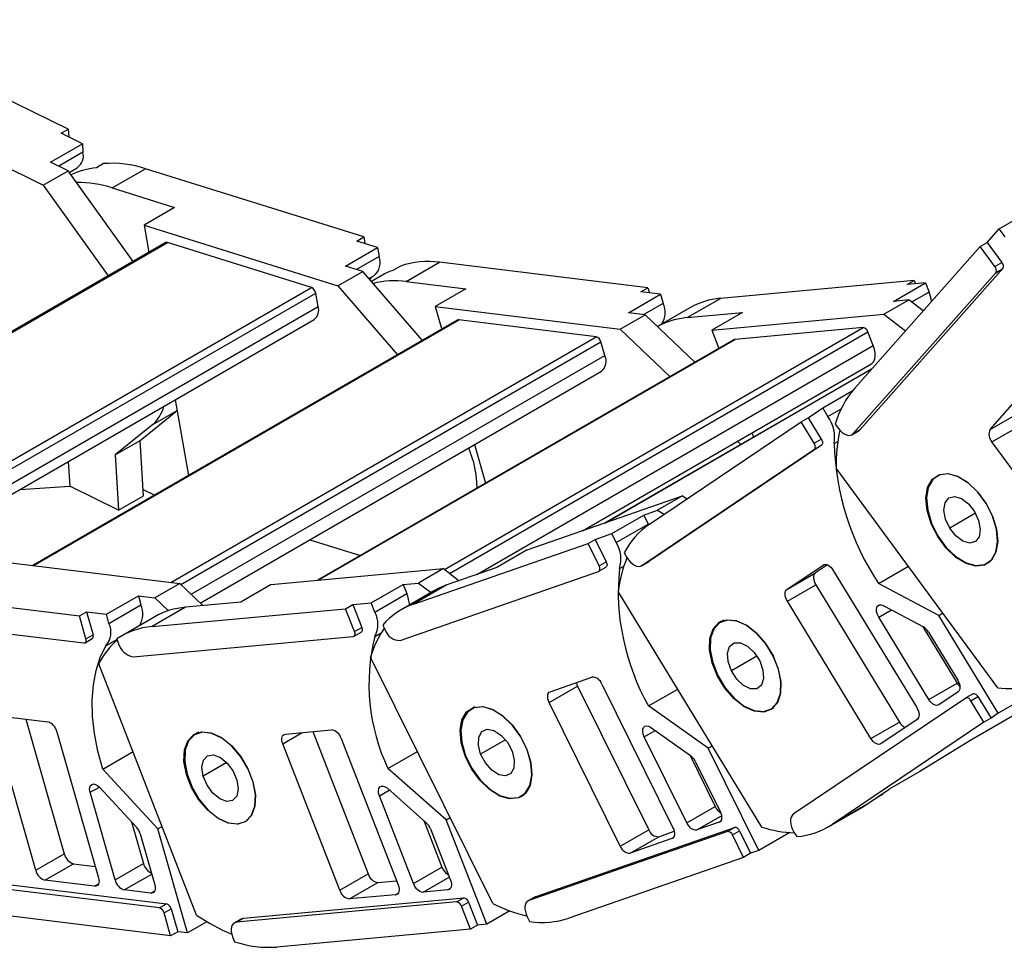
# Model space of a CAD drawing. Header units: millimetres. Extents: x 0 to 1816, y 0 to 1403.
# Tile 9 of 14: x 1495 to 1593, y 735 to 827. Entities that reach past the tile are written whole.
import ezdxf

# ---------------------------------------------------------------- set-up
doc = ezdxf.new("R2010")
doc.units = ezdxf.units.MM
doc.header["$LTSCALE"] = 6.5

msp = doc.modelspace()

# ---------------------------------------------------------------- linework, layer by layer
for p, q in [((1499.721, 816.429), (1477.51, 827.323)), ((1477.492, 820.536), (1497.235, 810.853)), ((1499.014, 816.021), (1499.721, 816.429)), ((1499.721, 816.429), (1499.77, 815.65)), ((1501.129, 814.983), (1499.014, 816.021)), ((1497.947, 813.146), (1501.129, 814.983)), ((1501.129, 814.983), (1501.182, 814.138)), ((1501.182, 814.138), (1498.767, 812.744)), ((1497.235, 810.853), (1499.71, 812.282)), ((1499.71, 812.282), (1497.947, 813.146)), ((1506.172, 803.268), (1499.71, 812.282)), ((1499.816, 812.134), (1500.615, 812.594)), ((1503.229, 812.997), (1502.522, 812.589)), ((1504.096, 810.578), (1507.419, 812.497)), ((1529.131, 805.705), (1507.419, 812.497)), ((1497.235, 810.853), (1503.697, 801.839)), ((1504.096, 810.578), (1510.299, 808.638)), ((1510.299, 808.638), (1507.258, 806.883)), ((1592.364, 806.508), (1594.081, 807.499)), ((1507.258, 806.883), (1507.741, 804.173)), ((1507.258, 806.883), (1526.558, 800.845)), ((1591.175, 805.166), (1592.364, 806.508)), ((1592.949, 805.712), (1592.364, 806.508)), ((1528.424, 805.297), (1529.131, 805.705)), ((1529.131, 805.705), (1529.249, 805.039)), ((1509.414, 805.139), (1466.774, 780.524)), ((1466.873, 780.493), (1509.585, 805.15)), ((1523.921, 800.665), (1509.585, 805.15)), ((1527.309, 802.813), (1530.491, 804.65)), ((1530.491, 804.65), (1528.424, 805.297)), ((1530.491, 804.65), (1530.649, 803.763)), ((1577.98, 790.668), (1590.467, 804.758)), ((1590.467, 804.758), (1591.175, 805.166)), ((1591.931, 802.768), (1590.467, 804.758)), ((1591.175, 805.166), (1592.638, 803.176)), ((1530.649, 803.763), (1528.408, 802.469)), ((1529.033, 802.274), (1527.309, 802.813)), ((1532.782, 802.813), (1532.075, 802.405)), ((1533.353, 801.266), (1536.676, 803.185)), ((1557.4, 800.648), (1536.676, 803.185)), ((1592.733, 802.555), (1578.541, 786.542)), ((1591.931, 802.768), (1592.638, 803.176)), ((1592.026, 802.147), (1592.733, 802.555)), ((1526.558, 800.845), (1529.033, 802.274)), ((1534.965, 795.404), (1529.033, 802.274)), ((1529.644, 801.566), (1530.137, 801.85)), ((1530.023, 801.795), (1529.731, 801.465)), ((1530.911, 801.868), (1529.892, 801.279)), ((1577.834, 786.134), (1592.026, 802.147)), ((1481.21, 776.008), (1523.921, 800.665)), ((1526.558, 800.845), (1532.49, 793.975)), ((1533.353, 801.266), (1539.274, 800.541)), ((1539.274, 800.541), (1536.233, 798.786)), ((1556.693, 800.24), (1557.4, 800.648)), ((1557.4, 800.648), (1557.546, 800.135)), ((1583.893, 801.371), (1564.623, 799.596)), ((1581.839, 799.295), (1585.021, 801.132)), ((1583.186, 800.963), (1583.893, 801.371)), ((1585.021, 801.132), (1583.186, 800.963)), ((1583.893, 801.371), (1584.022, 801.04)), ((1585.021, 801.132), (1585.376, 800.221)), ((1482.104, 775.729), (1524.345, 800.114)), ((1524.582, 798.783), (1524.345, 800.114)), ((1555.485, 798.161), (1558.667, 799.998)), ((1558.667, 799.998), (1556.693, 800.24)), ((1558.667, 799.998), (1558.926, 799.089)), ((1561.299, 797.677), (1564.623, 799.596)), ((1585.376, 800.221), (1583.646, 799.222)), ((1483.248, 774.922), (1524.582, 798.783)), ((1536.233, 798.786), (1536.882, 796.511)), ((1536.233, 798.786), (1554.655, 796.531)), ((1558.926, 799.089), (1556.998, 797.976)), ((1561.57, 798.649), (1558.353, 796.792)), ((1580.894, 798.007), (1583.369, 799.436)), ((1583.369, 799.436), (1581.839, 799.295)), ((1584.784, 798.345), (1583.369, 799.436)), ((1554.655, 796.531), (1557.129, 797.96)), ((1557.129, 797.96), (1555.485, 798.161)), ((1562.091, 793.223), (1557.129, 797.96)), ((1561.299, 797.677), (1566.805, 798.185)), ((1566.805, 798.185), (1563.765, 796.429)), ((1563.765, 796.429), (1580.894, 798.007)), ((1580.894, 798.007), (1583.027, 796.363)), ((1584.772, 798.354), (1584.88, 798.453)), ((1483.872, 774.2), (1524.203, 797.482)), ((1538.463, 797.424), (1496.18, 773.014)), ((1496.248, 773.005), (1538.584, 797.445)), ((1537.144, 772.628), (1578.811, 796.683)), ((1552.268, 795.77), (1538.584, 797.445)), ((1578.811, 796.683), (1566.087, 795.511)), ((1509.933, 771.33), (1552.268, 795.77)), ((1537.668, 772.225), (1579.294, 796.255)), ((1554.655, 796.531), (1559.616, 791.795)), ((1563.765, 796.429), (1564.476, 794.6)), ((1579.826, 794.888), (1579.294, 796.255)), ((1510.907, 771.133), (1552.727, 795.275)), ((1566.014, 795.488), (1524.54, 771.546)), ((1524.58, 771.549), (1566.087, 795.511)), ((1540.372, 772.112), (1579.826, 794.888)), ((1553.115, 793.911), (1552.727, 795.275)), ((1511.944, 770.143), (1553.115, 793.911)), ((1550.891, 776.469), (1579.603, 793.044)), ((1512.851, 769.278), (1552.799, 792.34)), ((1579.675, 792.581), (1553.091, 777.234)), ((1553.106, 777.239), (1579.669, 792.573)), ((1574.798, 788.685), (1577.738, 790.382)), ((1591.452, 786.546), (1594.426, 789.9)), ((1510.354, 789.487), (1511.692, 781.969)), ((1506.862, 785.437), (1510.544, 788.419)), ((1508.125, 787.035), (1510.542, 788.43)), ((1573.359, 787.715), (1574.798, 788.685)), ((1575.318, 787.831), (1574.798, 788.685)), ((1575.318, 787.831), (1576.625, 788.586)), ((1591.452, 786.546), (1594.281, 788.178)), ((1508.125, 787.035), (1504.387, 784.008)), ((1557.547, 777.124), (1572.652, 787.307)), ((1572.652, 787.307), (1573.359, 787.715)), ((1573.951, 785.172), (1572.652, 787.307)), ((1573.359, 787.715), (1574.658, 785.58)), ((1576.049, 787.081), (1576.361, 786.656)), ((1591.642, 785.302), (1594.47, 786.935)), ((1567.746, 786.199), (1567.907, 785.787)), ((1577.705, 786.028), (1578.412, 786.436)), ((1577.834, 786.134), (1578.541, 786.542)), ((1578.541, 786.542), (1578.412, 786.436)), ((1504.387, 784.008), (1506.862, 785.437)), ((1507.207, 779.945), (1506.862, 785.437)), ((1540.151, 785.038), (1541.248, 781.191)), ((1574.678, 784.992), (1557.511, 773.419)), ((1566.327, 785.38), (1566.637, 785.054)), ((1573.951, 785.172), (1574.658, 785.58)), ((1573.971, 784.584), (1574.678, 784.992)), ((1575.941, 785.14), (1576.292, 785.343)), ((1601.01, 772.57), (1591.642, 785.302)), ((1504.387, 784.008), (1504.732, 778.517)), ((1556.804, 773.011), (1573.971, 784.584)), ((1499.713, 783.345), (1499.866, 780.903)), ((1592.218, 760.852), (1576.135, 782.712)), ((1586.487, 782.08), (1586.167, 781.895)), ((1585.86, 781.668), (1585.684, 781.566)), ((1494.889, 780.56), (1499.866, 780.903)), ((1504.732, 778.517), (1499.866, 780.903)), ((1504.732, 778.517), (1507.207, 779.945)), ((1545.393, 774.556), (1560.845, 779.931)), ((1560.845, 779.931), (1558.37, 778.502)), ((1560.845, 779.931), (1561.305, 779.657)), ((1553.808, 776.186), (1556.99, 778.023)), ((1556.99, 778.023), (1558.37, 778.502)), ((1556.99, 778.023), (1557.432, 777.13)), ((1558.37, 778.502), (1559.019, 778.116)), ((1589.993, 778.212), (1587.444, 776.741)), ((1554.25, 775.293), (1557.432, 777.13)), ((1557.432, 777.13), (1557.464, 777.067)), ((1627.074, 777.298), (1589.597, 755.663)), ((1552.153, 775.61), (1553.808, 776.186)), ((1554.25, 775.293), (1553.808, 776.186)), ((1523.77, 775.582), (1528.804, 774.007)), ((1534.062, 769.155), (1551.446, 775.201)), ((1551.446, 775.201), (1552.153, 775.61)), ((1552.551, 772.97), (1551.446, 775.201)), ((1552.153, 775.61), (1553.258, 773.379)), ((1545.393, 774.556), (1542.352, 772.801)), ((1555.028, 774.262), (1555.305, 773.807)), ((1492.393, 773.477), (1510.814, 771.222)), ((1552.551, 772.97), (1553.258, 773.379)), ((1556.775, 772.993), (1557.482, 773.401)), ((1556.804, 773.011), (1557.511, 773.419)), ((1557.511, 773.419), (1557.482, 773.401)), ((1591.167, 773.235), (1591.502, 773.428)), ((1519.924, 771.121), (1537.053, 772.698)), ((1532.74, 765.556), (1552.496, 772.428)), ((1537.053, 772.698), (1534.578, 771.27)), ((1537.053, 772.698), (1538.61, 771.499)), ((1542.352, 772.801), (1537.386, 771.073)), ((1552.525, 772.441), (1553.232, 772.849)), ((1554.565, 772.699), (1555.012, 772.957)), ((1571.244, 770.636), (1574.84, 773.06)), ((1571.244, 770.636), (1574.072, 772.269)), ((1575.263, 773.071), (1574.072, 772.269)), ((1574.84, 773.06), (1574.88, 773.084)), ((1575.839, 772.53), (1584.154, 758.87)), ((1580.358, 771.229), (1583.324, 772.941)), ((1510.814, 771.222), (1508.339, 769.794)), ((1510.814, 771.222), (1513.122, 769.019)), ((1529.867, 769.292), (1533.049, 771.129)), ((1533.049, 771.129), (1534.578, 771.27)), ((1533.049, 771.129), (1533.403, 770.218)), ((1534.578, 771.27), (1535.818, 770.314)), ((1586.343, 768.051), (1580.358, 771.229)), ((1480.107, 770.528), (1500.831, 767.992)), ((1519.924, 771.121), (1516.883, 769.365)), ((1530.222, 768.381), (1533.403, 770.218)), ((1536.17, 770.518), (1532.847, 768.599)), ((1537.386, 771.073), (1534.062, 769.155)), ((1568.731, 746.987), (1554.457, 770.438)), ((1571.284, 769.459), (1574.112, 771.092)), ((1574.112, 771.092), (1582.427, 757.432)), ((1503.512, 768.158), (1506.694, 769.995)), ((1506.694, 769.995), (1506.953, 769.086)), ((1506.694, 769.995), (1508.339, 769.794)), ((1508.339, 769.794), (1509.68, 768.513)), ((1516.883, 769.365), (1511.378, 768.858)), ((1528.032, 769.123), (1529.867, 769.292)), ((1530.222, 768.381), (1529.867, 769.292)), ((1579.598, 755.799), (1571.284, 769.459)), ((1500.831, 767.992), (1501.539, 768.4)), ((1501.539, 768.4), (1502.186, 766.126)), ((1501.539, 768.4), (1503.512, 768.158)), ((1503.771, 767.249), (1506.953, 769.086)), ((1511.378, 768.858), (1508.054, 766.94)), ((1508.054, 766.94), (1527.325, 768.715)), ((1527.325, 768.715), (1528.032, 769.123)), ((1528.211, 766.437), (1527.325, 768.715)), ((1528.032, 769.123), (1528.918, 766.845)), ((1580.371, 767.862), (1581.63, 768.589)), ((1580.822, 769.017), (1584.819, 766.896)), ((1586.343, 768.051), (1586.749, 768.286)), ((1477.727, 768.187), (1501.28, 765.304)), ((1501.479, 765.718), (1500.831, 767.992)), ((1503.771, 767.249), (1503.512, 768.158)), ((1508.325, 767.911), (1505.002, 765.992)), ((1564.667, 767.447), (1564.464, 767.33)), ((1564.967, 767.56), (1564.619, 767.359)), ((1585.353, 759.678), (1580.371, 767.862)), ((1592.267, 758.319), (1586.343, 768.051)), ((1528.155, 765.975), (1528.862, 766.384)), ((1528.211, 766.437), (1528.918, 766.845)), ((1530.22, 765.942), (1530.865, 766.314)), ((1531.013, 767.082), (1531.249, 766.607)), ((1584.764, 766.925), (1588.181, 761.311)), ((1585.327, 766.387), (1588.23, 761.618)), ((1501.4, 765.325), (1502.108, 765.734)), ((1501.479, 765.718), (1502.186, 766.126)), ((1503.454, 765.02), (1504.56, 765.659)), ((1504.543, 765.704), (1504.732, 765.218)), ((1506.182, 763.936), (1528.083, 765.953)), ((1541.956, 739.383), (1529.812, 763.899)), ((1568.246, 764.003), (1565.711, 762.54)), ((1512.497, 738.212), (1502.756, 763.241)), ((1547.691, 760.456), (1551.83, 761.896)), ((1547.581, 759.372), (1550.41, 761.005)), ((1550.41, 761.005), (1557.483, 746.725)), ((1552.824, 761.195), (1559.898, 746.916)), ((1557.461, 759.031), (1560.376, 760.714)), ((1585.353, 759.678), (1588.181, 761.311)), ((1588.27, 760.441), (1586.352, 759.148)), ((1554.655, 745.092), (1547.581, 759.372)), ((1589.042, 759.825), (1571.874, 748.253)), ((1589.759, 760.24), (1589.051, 759.831)), ((1589.541, 759.56), (1590.248, 759.968)), ((1590.84, 757.426), (1589.541, 759.56)), ((1590.248, 759.968), (1591.547, 757.834)), ((1595.449, 760.156), (1592.267, 758.319)), ((1540.194, 758.94), (1539.819, 758.724)), ((1563.414, 754.835), (1557.461, 759.031)), ((1569.618, 758.699), (1569.924, 758.875)), ((1492.736, 758.068), (1497.671, 757.464)), ((1495.491, 757.731), (1499.313, 744.323)), ((1590.84, 757.426), (1575.735, 747.243)), ((1579.598, 755.799), (1582.427, 757.432)), ((1584.194, 757.693), (1580.598, 755.269)), ((1591.547, 757.834), (1590.84, 757.426)), ((1592.267, 758.319), (1591.547, 757.834)), ((1496.484, 742.69), (1492.338, 757.24)), ((1498.588, 756.474), (1502.734, 741.925)), ((1521.324, 756.235), (1525.912, 756.658)), ((1524.057, 756.487), (1529.569, 742.322)), ((1557.039, 755.951), (1558.133, 756.582)), ((1557.669, 756.909), (1561.644, 754.107)), ((1512.725, 756.415), (1512.326, 756.184)), ((1521.067, 755.268), (1523.012, 756.391)), ((1526.879, 755.803), (1532.553, 741.225)), ((1543.223, 755.673), (1540.759, 754.25)), ((1561.277, 747.396), (1557.039, 755.951)), ((1589.597, 755.663), (1584.449, 752.501)), ((1503.149, 752.748), (1506.162, 754.488)), ((1526.741, 740.689), (1521.067, 755.268)), ((1531.53, 752.824), (1534.46, 754.516)), ((1563.414, 754.835), (1563.814, 755.066)), ((1568.454, 744.661), (1563.414, 754.835)), ((1561.56, 754.167), (1564.106, 749.028)), ((1562.119, 753.533), (1564.588, 748.547)), ((1508.642, 746.819), (1503.149, 752.748)), ((1515.487, 753.409), (1513.148, 752.059)), ((1537.318, 747.704), (1531.53, 752.824)), ((1584.449, 752.501), (1581.408, 750.746)), ((1501.895, 750.441), (1502.812, 750.97)), ((1502.835, 750.946), (1506.503, 746.987)), ((1530.683, 750.1), (1531.67, 750.669)), ((1531.476, 750.84), (1535.342, 747.421)), ((1579.059, 749.162), (1581.408, 750.746)), ((1504.379, 741.724), (1501.895, 750.441)), ((1534.082, 741.366), (1530.683, 750.1)), ((1544.518, 749.884), (1545.072, 750.203)), ((1544.819, 750.064), (1545.093, 750.222)), ((1580.733, 750.23), (1580.108, 749.869)), ((1580.711, 750.275), (1580.733, 750.23)), ((1561.277, 747.396), (1564.106, 749.028)), ((1575.321, 746.984), (1578.644, 748.903)), ((1579.059, 749.162), (1575.735, 747.243)), ((1578.644, 748.903), (1579.059, 749.162)), ((1517.326, 747.524), (1517.567, 747.663)), ((1535.109, 747.627), (1536.911, 742.998)), ((1537.318, 747.704), (1537.72, 747.936)), ((1541.361, 737.317), (1537.318, 747.704)), ((1562.271, 746.695), (1564.73, 748.114)), ((1506.026, 747.501), (1507.207, 743.357)), ((1508.642, 746.819), (1509.054, 747.057)), ((1511.596, 736.452), (1508.642, 746.819)), ((1516.581, 747.257), (1516.664, 747.305)), ((1535.772, 746.793), (1537.753, 741.704)), ((1546.268, 740.082), (1566.024, 746.954)), ((1554.655, 745.092), (1557.483, 746.725)), ((1564.479, 747.463), (1562.271, 746.695)), ((1564.479, 747.463), (1564.588, 747.526)), ((1565.317, 746.546), (1566.024, 746.954)), ((1506.879, 746.32), (1508.326, 741.241)), ((1565.317, 746.546), (1545.561, 739.674)), ((1555.649, 744.392), (1558.477, 746.024)), ((1559.788, 745.831), (1555.649, 744.392)), ((1558.477, 746.024), (1560.024, 746.562)), ((1559.788, 745.831), (1559.898, 745.895)), ((1565.814, 746.196), (1566.521, 746.604)), ((1566.92, 743.965), (1565.814, 746.196)), ((1566.521, 746.604), (1567.627, 744.373)), ((1571.521, 746.431), (1568.454, 744.661)), ((1571.935, 746.487), (1572.212, 746.032)), ((1496.484, 742.69), (1499.313, 744.323)), ((1566.92, 743.965), (1549.536, 737.918)), ((1567.627, 744.373), (1566.92, 743.965)), ((1568.454, 744.661), (1567.627, 744.373)), ((1497.401, 741.7), (1500.23, 743.333)), ((1500.23, 743.333), (1502.409, 743.066)), ((1504.379, 741.724), (1507.207, 743.357)), ((1534.082, 741.366), (1536.911, 742.998)), ((1508.796, 738.933), (1485.243, 741.816)), ((1485.95, 742.225), (1509.503, 739.341)), ((1505.296, 740.734), (1508.022, 742.308)), ((1526.741, 740.689), (1529.569, 742.322)), ((1535.048, 740.511), (1537.636, 742.004)), ((1502.335, 741.096), (1497.401, 741.7)), ((1502.335, 741.096), (1502.734, 741.327)), ((1527.707, 739.835), (1530.536, 741.468)), ((1530.536, 741.468), (1532.392, 741.638)), ((1537.496, 740.736), (1537.753, 740.885)), ((1507.928, 740.412), (1505.296, 740.734)), ((1507.928, 740.412), (1508.326, 740.642)), ((1517.173, 737.921), (1539.074, 739.938)), ((1532.296, 740.257), (1527.707, 739.835)), ((1532.296, 740.257), (1532.553, 740.406)), ((1537.496, 740.736), (1535.048, 740.511)), ((1538.367, 739.53), (1539.074, 739.938)), ((1546.181, 740.043), (1545.474, 739.634)), ((1545.561, 739.674), (1546.268, 740.082)), ((1546.181, 740.043), (1546.268, 740.082)), ((1508.796, 738.933), (1509.503, 739.341)), ((1509.254, 738.438), (1509.961, 738.847)), ((1509.961, 738.847), (1510.609, 736.573)), ((1538.367, 739.53), (1516.466, 737.512)), ((1538.85, 739.102), (1539.557, 739.51)), ((1539.736, 736.824), (1538.85, 739.102)), ((1539.557, 739.51), (1540.443, 737.232)), ((1509.902, 736.165), (1489.178, 738.702)), ((1509.902, 736.165), (1509.254, 738.438)), ((1516.955, 737.853), (1516.248, 737.445)), ((1516.466, 737.512), (1517.173, 737.921)), ((1543.663, 738.646), (1541.361, 737.317)), ((1545.397, 738.047), (1545.632, 737.572)), ((1513.521, 737.564), (1511.596, 736.452)), ((1540.443, 737.232), (1539.736, 736.824)), ((1541.361, 737.317), (1540.443, 737.232)), ((1510.609, 736.573), (1509.902, 736.165)), ((1511.596, 736.452), (1510.609, 736.573)), ((1516.08, 736.061), (1516.269, 735.575)), ((1539.736, 736.824), (1520.466, 735.049))]:
    msp.add_line(p, q)
at = {"flags": 128}
for points in [[(1566.087, 795.511), (1566.03, 795.496), (1566.014, 795.488)], [(1579.603, 793.044), (1579.726, 793.135), (1579.872, 793.323), (1579.969, 793.567), (1580.014, 793.857), (1580.005, 794.182), (1579.941, 794.531), (1579.826, 794.888)], [(1576.361, 786.656), (1576.543, 786.436), (1576.742, 786.251), (1576.949, 786.106), (1577.156, 786.009), (1577.355, 785.962), (1577.539, 785.968), (1577.701, 786.026), (1577.834, 786.134)], [(1573.971, 784.584), (1574.013, 784.623), (1574.043, 784.678), (1574.061, 784.745), (1574.065, 784.823), (1574.055, 784.908), (1574.033, 784.997), (1573.997, 785.086), (1573.951, 785.172)], [(1574.658, 785.58), (1574.705, 785.494), (1574.74, 785.405), (1574.762, 785.316), (1574.772, 785.231), (1574.768, 785.154), (1574.75, 785.086), (1574.72, 785.032), (1574.678, 784.992)], [(1591.065, 779.182), (1590.236, 780.319), (1589.28, 781.233), (1588.274, 781.85), (1587.3, 782.12), (1586.437, 782.02), (1585.754, 781.56), (1585.308, 780.777), (1585.133, 779.733), (1585.245, 778.513), (1585.635, 777.217), (1586.27, 775.949)], [(1585.684, 781.566), (1586.368, 782.04), (1587.236, 782.15), (1588.218, 781.886), (1589.234, 781.272), (1590.202, 780.355), (1591.043, 779.211), (1591.69, 777.933), (1592.09, 776.623), (1592.211, 775.388), (1592.042, 774.328), (1591.598, 773.529)], [(1591.598, 773.529), (1590.914, 773.055), (1590.046, 772.945), (1589.064, 773.209), (1588.048, 773.823), (1587.08, 774.74), (1586.239, 775.884), (1585.592, 777.162), (1585.192, 778.472), (1585.071, 779.707), (1585.24, 780.767), (1585.684, 781.566)], [(1508.305, 780.014), (1507.39, 780.432), (1507.169, 780.542)], [(1586.27, 775.949), (1587.099, 774.812), (1588.055, 773.898), (1589.061, 773.281), (1590.035, 773.011), (1590.898, 773.11), (1591.58, 773.57), (1592.027, 774.354), (1592.201, 775.398), (1592.089, 776.617), (1591.7, 777.913), (1591.065, 779.182)], [(1587.444, 776.741), (1587.03, 777.637), (1586.866, 778.522), (1586.975, 779.261), (1587.342, 779.742), (1587.911, 779.892), (1588.595, 779.687), (1589.29, 779.16), (1589.89, 778.39)], [(1589.89, 778.39), (1590.304, 777.494), (1590.469, 776.609), (1590.359, 775.869), (1589.992, 775.388), (1589.424, 775.238), (1588.74, 775.443), (1588.045, 775.971), (1587.444, 776.741)], [(1553.258, 773.379), (1553.296, 773.29), (1553.322, 773.2), (1553.334, 773.114), (1553.333, 773.035), (1553.319, 772.965), (1553.292, 772.907), (1553.253, 772.864), (1553.232, 772.849)], [(1555.305, 773.807), (1555.471, 773.566), (1555.658, 773.354), (1555.86, 773.177), (1556.067, 773.043), (1556.273, 772.957), (1556.47, 772.923), (1556.649, 772.941), (1556.804, 773.011)], [(1574.84, 773.06), (1574.944, 773.107), (1575.063, 773.119), (1575.194, 773.096), (1575.331, 773.039), (1575.47, 772.95), (1575.604, 772.832), (1575.729, 772.69), (1575.839, 772.53)], [(1552.496, 772.428), (1552.546, 772.455), (1552.585, 772.499), (1552.612, 772.557), (1552.626, 772.627), (1552.627, 772.706), (1552.614, 772.792), (1552.589, 772.881), (1552.551, 772.97)], [(1574.072, 772.269), (1573.988, 772.189), (1573.928, 772.08), (1573.893, 771.945), (1573.885, 771.79), (1573.904, 771.62), (1573.95, 771.443), (1574.02, 771.264), (1574.112, 771.092)], [(1537.386, 771.073), (1536.532, 770.713), (1536.17, 770.518)], [(1571.284, 769.459), (1571.192, 769.632), (1571.121, 769.81), (1571.076, 769.988), (1571.057, 770.157), (1571.065, 770.312), (1571.1, 770.447), (1571.16, 770.556), (1571.244, 770.636)], [(1580.371, 767.862), (1580.241, 768.124), (1580.163, 768.391), (1580.145, 768.64), (1580.187, 768.85), (1580.287, 769.003), (1580.435, 769.086), (1580.619, 769.09), (1580.822, 769.017)], [(1569.713, 758.707), (1568.924, 758.422), (1567.987, 758.509), (1566.977, 758.961), (1565.976, 759.743), (1565.065, 760.789), (1564.318, 762.016), (1563.795, 763.325), (1563.54, 764.608), (1563.571, 765.763), (1563.888, 766.695), (1564.464, 767.33)], [(1569.878, 763.989), (1569.143, 765.207), (1568.245, 766.249), (1567.255, 767.03), (1566.254, 767.487), (1565.323, 767.583), (1564.538, 767.309), (1563.961, 766.689), (1563.641, 765.773), (1563.602, 764.634), (1563.848, 763.365), (1564.359, 762.069)], [(1564.464, 767.33), (1565.253, 767.615), (1566.19, 767.528), (1567.2, 767.076), (1568.201, 766.294), (1569.112, 765.248), (1569.859, 764.021), (1570.381, 762.712), (1570.637, 761.429), (1570.605, 760.274), (1570.289, 759.342), (1569.713, 758.707)], [(1528.083, 765.953), (1528.139, 765.967), (1528.186, 765.998), (1528.223, 766.045), (1528.247, 766.106), (1528.258, 766.179), (1528.256, 766.26), (1528.24, 766.347), (1528.211, 766.437)], [(1528.918, 766.845), (1528.947, 766.755), (1528.963, 766.668), (1528.965, 766.587), (1528.954, 766.514), (1528.93, 766.454), (1528.893, 766.407), (1528.862, 766.384)], [(1501.28, 765.304), (1501.342, 765.305), (1501.396, 765.323), (1501.441, 765.358), (1501.475, 765.409), (1501.496, 765.472), (1501.504, 765.547), (1501.498, 765.63), (1501.479, 765.718)], [(1565.711, 762.54), (1565.387, 763.448), (1565.326, 764.292), (1565.538, 764.944), (1565.991, 765.305), (1566.615, 765.319), (1567.316, 764.984), (1567.987, 764.352), (1568.526, 763.519)], [(1503.149, 752.748), (1502.666, 754.533), (1502.328, 756.287), (1502.14, 757.988), (1502.103, 759.615), (1502.219, 761.15), (1502.485, 762.573), (1502.898, 763.868), (1503.454, 765.02)], [(1564.359, 762.069), (1565.094, 760.851), (1565.992, 759.809), (1566.982, 759.028), (1567.983, 758.571), (1568.914, 758.475), (1569.699, 758.749), (1570.276, 759.369), (1570.596, 760.285), (1570.635, 761.424), (1570.389, 762.693), (1569.878, 763.989)], [(1568.526, 763.519), (1568.85, 762.61), (1568.911, 761.766), (1568.699, 761.114), (1568.246, 760.753), (1567.622, 760.739), (1566.921, 761.074), (1566.25, 761.706), (1565.711, 762.54)], [(1550.283, 761.358), (1550.334, 761.182), (1550.41, 761.005)], [(1588.23, 761.618), (1588.322, 761.445), (1588.392, 761.266), (1588.438, 761.089), (1588.457, 760.919), (1588.449, 760.764), (1588.414, 760.629), (1588.354, 760.52), (1588.27, 760.441)], [(1547.581, 759.372), (1547.506, 759.55), (1547.454, 759.728), (1547.429, 759.9), (1547.43, 760.059), (1547.459, 760.199), (1547.513, 760.315), (1547.592, 760.402), (1547.691, 760.456)], [(1586.352, 759.148), (1586.248, 759.101), (1586.129, 759.089), (1585.998, 759.112), (1585.861, 759.169), (1585.722, 759.258), (1585.588, 759.376), (1585.463, 759.518), (1585.353, 759.678)], [(1589.541, 759.56), (1589.486, 759.64), (1589.424, 759.711), (1589.356, 759.77), (1589.287, 759.815), (1589.219, 759.843), (1589.153, 759.855), (1589.093, 759.849), (1589.042, 759.825)], [(1589.759, 760.24), (1589.8, 760.257), (1589.86, 760.263), (1589.926, 760.251), (1589.994, 760.223), (1590.064, 760.178), (1590.131, 760.119), (1590.193, 760.048), (1590.248, 759.968)], [(1544.518, 749.884), (1543.642, 749.793), (1542.657, 750.075), (1541.641, 750.707), (1540.678, 751.637), (1539.845, 752.79), (1539.209, 754.073), (1538.823, 755.381), (1538.717, 756.61), (1538.9, 757.658), (1539.358, 758.442), (1540.053, 758.898)], [(1545.378, 754.676), (1544.754, 755.948), (1543.933, 757.094), (1542.982, 758.021), (1541.977, 758.655), (1540.999, 758.943), (1540.129, 758.863), (1539.435, 758.421), (1538.976, 757.652), (1538.787, 756.62), (1538.884, 755.407), (1539.26, 754.112)], [(1540.053, 758.898), (1540.928, 758.988), (1541.914, 758.706), (1542.929, 758.075), (1543.893, 757.145), (1544.726, 755.992), (1545.362, 754.709), (1545.748, 753.4), (1545.854, 752.172), (1545.67, 751.123), (1545.213, 750.339), (1544.518, 749.884)], [(1584.154, 758.87), (1584.246, 758.697), (1584.316, 758.519), (1584.362, 758.341), (1584.381, 758.172), (1584.373, 758.016), (1584.338, 757.882), (1584.278, 757.772), (1584.194, 757.693)], [(1516.581, 747.257), (1515.638, 747.363), (1514.626, 747.834), (1513.628, 748.63), (1512.724, 749.688), (1511.987, 750.922), (1511.477, 752.231), (1511.236, 753.511), (1511.282, 754.656), (1511.613, 755.575), (1512.201, 756.193), (1512.999, 756.46)], [(1512.999, 756.46), (1513.942, 756.353), (1514.954, 755.883), (1515.952, 755.087), (1516.856, 754.029), (1517.593, 752.795), (1518.103, 751.485), (1518.344, 750.206), (1518.297, 749.06), (1517.967, 748.141), (1517.379, 747.524), (1516.581, 747.257)], [(1540.759, 754.25), (1540.532, 755.15), (1540.576, 755.935), (1540.886, 756.485), (1541.415, 756.717), (1542.08, 756.595), (1542.783, 756.138), (1543.414, 755.416), (1543.879, 754.538)], [(1557.039, 755.951), (1556.935, 756.218), (1556.887, 756.479), (1556.899, 756.711), (1556.971, 756.894), (1557.097, 757.012), (1557.265, 757.055), (1557.461, 757.02), (1557.669, 756.909)], [(1518.115, 751.451), (1517.617, 752.748), (1516.893, 753.973), (1516.001, 755.026), (1515.014, 755.822), (1514.012, 756.297), (1513.075, 756.412), (1512.281, 756.157), (1511.692, 755.554), (1511.358, 754.651), (1511.305, 753.521), (1511.536, 752.257)], [(1521.067, 755.268), (1521.01, 755.447), (1520.978, 755.621), (1520.973, 755.784), (1520.996, 755.929), (1521.044, 756.051), (1521.117, 756.144), (1521.212, 756.207), (1521.324, 756.235)], [(1580.598, 755.269), (1580.494, 755.222), (1580.374, 755.21), (1580.244, 755.233), (1580.106, 755.29), (1579.968, 755.379), (1579.834, 755.497), (1579.709, 755.639), (1579.598, 755.799)], [(1539.26, 754.112), (1539.884, 752.84), (1540.704, 751.694), (1541.656, 750.766), (1542.661, 750.133), (1543.639, 749.844), (1544.509, 749.925), (1545.202, 750.367), (1545.662, 751.135), (1545.851, 752.168), (1545.753, 753.381), (1545.378, 754.676)], [(1543.879, 754.538), (1544.106, 753.637), (1544.061, 752.853), (1543.751, 752.302), (1543.223, 752.07), (1542.557, 752.192), (1541.855, 752.649), (1541.224, 753.372), (1540.759, 754.25)], [(1513.148, 752.059), (1513.023, 752.931), (1513.172, 753.639), (1513.573, 754.075), (1514.165, 754.173), (1514.857, 753.918), (1515.545, 753.348), (1516.123, 752.552), (1516.504, 751.649)], [(1511.536, 752.257), (1512.035, 750.959), (1512.759, 749.735), (1513.651, 748.681), (1514.638, 747.885), (1515.64, 747.411), (1516.577, 747.296), (1517.371, 747.551), (1517.959, 748.154), (1518.294, 749.057), (1518.347, 750.187), (1518.115, 751.451)], [(1516.504, 751.649), (1516.629, 750.777), (1516.48, 750.069), (1516.079, 749.633), (1515.487, 749.535), (1514.794, 749.79), (1514.107, 750.359), (1513.529, 751.156), (1513.148, 752.059)], [(1501.895, 750.441), (1501.848, 750.701), (1501.862, 750.932), (1501.935, 751.114), (1502.061, 751.231), (1502.23, 751.273), (1502.427, 751.236), (1502.634, 751.124), (1502.835, 750.946)], [(1530.683, 750.1), (1530.606, 750.367), (1530.589, 750.615), (1530.632, 750.825), (1530.733, 750.976), (1530.882, 751.057), (1531.066, 751.061), (1531.27, 750.986), (1531.476, 750.84)], [(1564.588, 748.547), (1564.664, 748.37), (1564.715, 748.191), (1564.741, 748.019), (1564.739, 747.86), (1564.711, 747.72), (1564.656, 747.604), (1564.578, 747.518), (1564.479, 747.463)], [(1571.874, 748.253), (1571.749, 748.133), (1571.658, 747.97), (1571.606, 747.767), (1571.594, 747.535), (1571.623, 747.28), (1571.691, 747.014), (1571.796, 746.746), (1571.935, 746.487)], [(1559.898, 746.916), (1559.973, 746.738), (1560.025, 746.56), (1560.05, 746.388), (1560.049, 746.228), (1560.02, 746.088), (1559.965, 745.973), (1559.887, 745.886), (1559.788, 745.831)], [(1502.734, 741.925), (1502.772, 741.749), (1502.783, 741.583), (1502.767, 741.434), (1502.725, 741.306), (1502.657, 741.205), (1502.568, 741.135), (1502.459, 741.098), (1502.335, 741.096)], [(1508.326, 741.241), (1508.364, 741.065), (1508.375, 740.899), (1508.36, 740.749), (1508.317, 740.621), (1508.249, 740.52), (1508.16, 740.45), (1508.051, 740.414), (1507.928, 740.412)], [(1532.553, 741.225), (1532.61, 741.046), (1532.642, 740.872), (1532.647, 740.709), (1532.624, 740.564), (1532.576, 740.442), (1532.503, 740.348), (1532.408, 740.286), (1532.296, 740.257)], [(1537.753, 741.704), (1537.81, 741.525), (1537.842, 741.351), (1537.847, 741.188), (1537.824, 741.043), (1537.776, 740.921), (1537.703, 740.827), (1537.608, 740.765), (1537.496, 740.736)], [(1545.561, 739.674), (1545.412, 739.592), (1545.295, 739.462), (1545.213, 739.288), (1545.17, 739.078), (1545.168, 738.84), (1545.206, 738.582), (1545.283, 738.314), (1545.397, 738.047)], [(1516.955, 737.853), (1517.004, 737.878), (1517.173, 737.921)], [(1516.466, 737.512), (1516.297, 737.47), (1516.155, 737.376), (1516.046, 737.235), (1515.973, 737.052), (1515.939, 736.835), (1515.946, 736.591), (1515.994, 736.329), (1516.08, 736.061)]]:
    msp.add_lwpolyline(points, dxfattribs=at)
for centre, radius, start, end in [((1499.756, 813.787), 1.469, 305.77258, 13.85482), ((1503.217, 805.118), 7.503, 95.31127, 115.47548), ((1504.093, 802.443), 10.589, 71.69447, 94.67877), ((1500.708, 800.245), 10.874, 71.85047, 90.86453), ((1509.511, 804.953), 0.21, 69.43706, 117.59346), ((1529.054, 803.166), 1.704, 309.46394, 20.53494), ((1535.513, 794.787), 8.478, 82.11593, 108.79455), ((1591.53, 802.389), 0.552, 333.91971, 43.379), ((1592.237, 802.797), 0.552, 333.91971, 43.379), ((1534.442, 795.746), 7.067, 109.57469, 119.97707), ((1523.622, 799.997), 0.732, 9.17035, 65.89578), ((1532.186, 792.69), 8.655, 82.2549, 104.19906), ((1565.233, 792.236), 7.386, 94.74121, 119.73451), ((1581.631, 798.641), 4.064, 9.47994, 22.868), ((1523.477, 798.399), 1.17, 308.38191, 19.16439), ((1556.881, 798.193), 2.232, 329.11217, 23.65036), ((1561.913, 790.303), 7.4, 94.75482, 118.747), ((1538.555, 797.261), 0.186, 81.00724, 119.37196), ((1578.724, 796.097), 0.592, 15.50301, 81.50849), ((1552.071, 795.128), 0.672, 12.65971, 72.96722), ((1551.893, 793.34), 1.349, 312.1959, 25.06603), ((1585.231, 784.451), 9.552, 139.3893, 164.01793), ((1505.723, 789.748), 3.624, 311.51815, 345.47085), ((1572.367, 785.73), 3.622, 350.63316, 35.45275), ((1592.613, 783.045), 16.482, 167.93802, 181.15796), ((1592.444, 786.06), 1.104, 153.91971, 223.379), ((1602.292, 785.85), 26.361, 181.54276, 213.68719), ((1529.897, 780.566), 10.516, 0.77731, 23.15367), ((1562.014, 770.653), 7.863, 124.62299, 152.68289), ((1551.631, 773.66), 3.087, 341.87803, 31.94772), ((1567.17, 768.952), 12.8, 157.809, 173.33192), ((1577.627, 770.445), 23.172, 174.41624, 209.50947), ((1529.852, 768.697), 3.864, 5.82781, 23.17664), ((1504.909, 768.19), 2.232, 329.11217, 23.65036), ((1511.988, 761.497), 7.386, 94.74193, 119.73379), ((1527.99, 767.163), 2.542, 331.30468, 28.62793), ((1536.411, 762.42), 7.132, 109.22302, 139.18092), ((1501.921, 766.375), 2.046, 318.5194, 25.27369), ((1508.654, 759.63), 7.334, 94.69274, 124.09413), ((1539.383, 761.158), 9.955, 145.64006, 164.0211), ((1532.69, 767.068), 1.513, 197.75323, 271.89634), ((1584.118, 765.688), 1.396, 30.01677, 59.85973), ((1501.881, 765.984), 0.337, 312.1959, 25.06603), ((1509.934, 759.552), 8.071, 131.51061, 152.80261), ((1549.19, 761.212), 19.55, 165.99882, 205.40681), ((1506.444, 765.693), 1.777, 195.50301, 261.50849), ((1551.863, 760.888), 1.009, 17.75323, 91.89634), ((1589.534, 762.123), 1.578, 210.97311, 226.78439), ((1593.483, 769.743), 8.98, 261.90258, 281.5345), ((1497.277, 756.18), 1.343, 12.65971, 72.96722), ((1583.554, 758.055), 1.288, 208.91271, 244.66903), ((1525.738, 755.487), 1.184, 15.50301, 81.50849), ((1560.719, 752.861), 1.553, 25.63594, 53.40918), ((1565.432, 749.643), 1.462, 204.87459, 237.645), ((1505.266, 745.849), 1.68, 16.25952, 42.58564), ((1534.231, 746.199), 1.652, 21.08823, 47.72247), ((1558.444, 747.032), 1.009, 197.75323, 271.89634), ((1562.238, 747.703), 1.009, 197.75323, 271.89634), ((1566.041, 746.45), 0.504, 17.75323, 91.89634), ((1572.325, 757.804), 11.399, 251.6197, 268.2698), ((1571.661, 753.365), 7.354, 274.29353, 303.64131), ((1565.334, 746.042), 0.504, 17.75323, 91.89634), ((1555.616, 745.4), 1.009, 197.75323, 271.89634), ((1500.623, 744.617), 1.343, 192.65971, 252.96722), ((1508.598, 743.697), 1.431, 193.75069, 245.1707), ((1538.31, 743.501), 1.487, 199.75462, 239.29304), ((1497.795, 742.985), 1.343, 192.65971, 252.96722), ((1530.711, 742.639), 1.184, 195.50301, 261.50849), ((1505.689, 742.018), 1.343, 192.65971, 252.96722), ((1535.223, 741.682), 1.184, 195.50301, 261.50849), ((1527.882, 741.006), 1.184, 195.50301, 261.50849), ((1538.986, 739.352), 0.592, 15.50301, 81.50849), ((1508.599, 738.291), 0.672, 12.65971, 72.96722), ((1509.306, 738.699), 0.672, 12.65971, 72.96722), ((1538.279, 738.944), 0.592, 15.50301, 81.50849), ((1548.637, 752.51), 14.729, 243.02571, 257.09159), ((1523.071, 753.724), 18.773, 235.71618, 247.84558), ((1546.851, 746.01), 8.526, 261.78098, 288.35881), ((1519.668, 745.685), 10.666, 251.41868, 274.29247)]:
    msp.add_arc(centre, radius, start, end)

doc.saveas('drawing.dxf')
